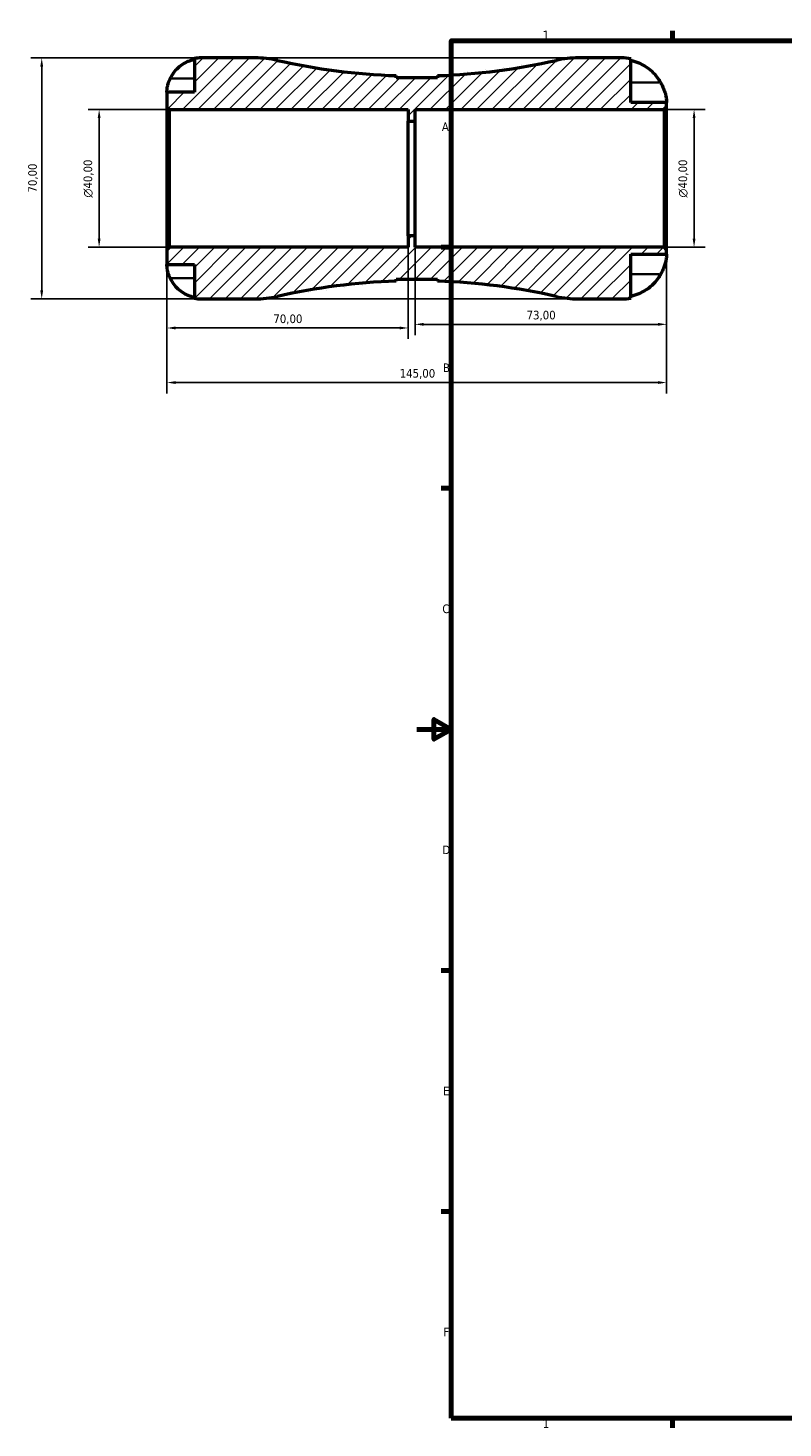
# Model space of a CAD drawing. Header units: millimetres. Extents: x -113 to 666, y 0 to 487.
# Tile 1 of 7: x -113 to 106, y 7 to 414. Entities that reach past the tile are written whole.
import ezdxf

# ---------------------------------------------------------------- set-up
doc = ezdxf.new("R2010")
doc.units = ezdxf.units.MM
for name, color, linetype, lineweight in [('Border (ISO)', 7, 'Continuous', 70), ('Dimension (ISO)', 7, 'Continuous', 25), ('Hatch (ISO)', 7, 'Continuous', 18), ('Visible (ISO)', 7, 'Continuous', 50), ('Visible Narrow (ISO)', 7, 'Continuous', 35)]:
    doc.layers.add(name, color=color, linetype=linetype, lineweight=lineweight)
doc.styles.add('Note Text (ISO)', font='tahoma.ttf')
doc.dimstyles.new('Default (ISO)', dxfattribs={"dimtxt": 2.5, "dimasz": 2.5, "dimexe": 3.175, "dimexo": 0, "dimgap": 0.762, "dimtad": 1, "dimrnd": 1e-08, "dimzin": 0, "dimtxsty": 'Note Text (ISO)', "dimcen": 0.09, "dimdle": 10, "dimclrd": 256, "dimclre": 256, "dimclrt": 232, "dimazin": 0, "dimtfac": 1.40208, "dimtmove": 0, "dimatfit": 3, "dimfxl": 1, "dimtolj": 1, "dimtzin": 0, "dimlwd": -1, "dimlwe": -1, "dimarcsym": 0})

# ---------------------------------------------------------------- blocks, each defined once
blk = doc.blocks.new('Borders Default Border')
at = {"layer": 'Border (ISO)'}
for p, q in [((74.25, 410), (74.25, 412.9)), ((10, 350), (7.1, 350)), ((10, 280), (7.1, 280)), ((10, 140), (7.1, 140)), ((10, 70), (7.1, 70)), ((74.25, 10), (74.25, 7.1))]:
    blk.add_line(p, q, dxfattribs=at)
at = {"layer": 'Border (ISO)', "flags": 128}
for points in [[(10, 10), (10, 410), (584, 410), (584, 10), (10, 10)], [(0, 210), (10, 210), (5, 212.89), (5, 207.11), (10, 210)]]:
    blk.add_lwpolyline(points, dxfattribs=at)
at = {"layer": 'Border (ISO)', "color": 232, "true_color": 0xca0064, "char_height": 2.5, "attachment_point": 7, "style": 'Note Text (ISO)'}
for s, insert in [('1', (36.56, 410.4)), ('A', (7.29, 383.75)), ('B', (7.59, 313.75)), ('C', (7.43, 243.71)), ('D', (7.43, 173.75)), ('E', (7.64, 103.75)), ('F', (7.7, 33.75)), ('1', (36.56, 7.1))]:
    blk.add_mtext(s, dxfattribs=dict(at, insert=insert))
blk = doc.blocks.new('*D7')
at = {"layer": 'Defpoints', "color": 0, "transparency": 16777216}
for p in [(-72.5, 349.3), (72.5, 349.3), (-72.5, 310.71)]:
    blk.add_point(p, dxfattribs=at)
at = {"layer": 'Dimension (ISO)', "transparency": 16777216}
for p, q in [((-72.5, 349.3), (-72.5, 307.54)), ((72.5, 349.3), (72.5, 307.54)), ((70, 310.71), (-70, 310.71))]:
    blk.add_line(p, q, dxfattribs=at)
for points in [[(-70, 311.13), (-70, 310.3), (-72.5, 310.71)], [(70, 311.13), (70, 310.3), (72.5, 310.71)]]:
    blk.add_solid(points, dxfattribs=at)
at = {"layer": 'Dimension (ISO)', "color": 232, "true_color": 0xca0064, "transparency": 16777216, "insert": (-4.95, 314.65), "char_height": 2.5, "attachment_point": 1, "style": 'Note Text (ISO)'}
blk.add_mtext('\\A1;145,00', dxfattribs=at)
blk = doc.blocks.new('*D8')
at = {"layer": 'Defpoints', "color": 0, "transparency": 16777216}
for p in [(-2.5, 353.33), (-72.5, 349.3), (-2.5, 326.56)]:
    blk.add_point(p, dxfattribs=at)
at = {"layer": 'Dimension (ISO)', "transparency": 16777216}
for p, q in [((-2.5, 353.33), (-2.5, 323.38)), ((-72.5, 349.3), (-72.5, 323.38)), ((-70, 326.56), (-5, 326.56))]:
    blk.add_line(p, q, dxfattribs=at)
for points in [[(-70, 326.98), (-70, 326.14), (-72.5, 326.56)], [(-5, 326.98), (-5, 326.14), (-2.5, 326.56)]]:
    blk.add_solid(points, dxfattribs=at)
at = {"layer": 'Dimension (ISO)', "color": 232, "true_color": 0xca0064, "transparency": 16777216, "insert": (-41.62, 330.49), "char_height": 2.5, "attachment_point": 1, "style": 'Note Text (ISO)'}
blk.add_mtext('\\A1;70,00', dxfattribs=at)
blk = doc.blocks.new('*D9')
at = {"layer": 'Defpoints', "color": 0, "transparency": 16777216}
for p in [(-0.5, 353.33), (72.5, 349.3), (72.5, 327.62)]:
    blk.add_point(p, dxfattribs=at)
at = {"layer": 'Dimension (ISO)', "transparency": 16777216}
for p, q in [((-0.5, 353.33), (-0.5, 324.45)), ((72.5, 349.3), (72.5, 324.45)), ((2, 327.62), (70, 327.62))]:
    blk.add_line(p, q, dxfattribs=at)
for points in [[(2, 328.04), (2, 327.2), (-0.5, 327.62)], [(70, 328.04), (70, 327.2), (72.5, 327.62)]]:
    blk.add_solid(points, dxfattribs=at)
at = {"layer": 'Dimension (ISO)', "color": 232, "true_color": 0xca0064, "transparency": 16777216, "insert": (31.88, 331.56), "char_height": 2.5, "attachment_point": 1, "style": 'Note Text (ISO)'}
blk.add_mtext('\\A1;73,00', dxfattribs=at)
blk = doc.blocks.new('*D10')
at = {"layer": 'Defpoints', "color": 0, "transparency": 16777216}
for p in [(71.8, 390), (80.49, 390), (71.8, 350)]:
    blk.add_point(p, dxfattribs=at)
at = {"layer": 'Dimension (ISO)', "transparency": 16777216}
for p, q in [((71.8, 390), (83.67, 390)), ((80.49, 352.5), (80.49, 387.5)), ((71.8, 350), (83.67, 350))]:
    blk.add_line(p, q, dxfattribs=at)
for points in [[(80.08, 387.5), (80.91, 387.5), (80.49, 390)], [(80.08, 352.5), (80.91, 352.5), (80.49, 350)]]:
    blk.add_solid(points, dxfattribs=at)
at = {"layer": 'Dimension (ISO)', "color": 232, "true_color": 0xca0064, "transparency": 16777216, "insert": (75.97, 364.44), "char_height": 2.5, "attachment_point": 1, "rotation": 90, "style": 'Note Text (ISO)'}
blk.add_mtext('\\A1;\\fAIGDT|b0|i0;\\H2.5000;\\ln\\fTahoma|b0|i0;\\H2.5000;40,00', dxfattribs=at)
blk = doc.blocks.new('*D11')
at = {"layer": 'Defpoints', "color": 0, "transparency": 16777216}
for p in [(-71.8, 390), (-92.18, 350), (-71.8, 350)]:
    blk.add_point(p, dxfattribs=at)
at = {"layer": 'Dimension (ISO)', "transparency": 16777216}
for p, q in [((-71.8, 390), (-95.35, 390)), ((-92.18, 387.5), (-92.18, 352.5)), ((-71.8, 350), (-95.35, 350))]:
    blk.add_line(p, q, dxfattribs=at)
for points in [[(-92.59, 387.5), (-91.76, 387.5), (-92.18, 390)], [(-92.59, 352.5), (-91.76, 352.5), (-92.18, 350)]]:
    blk.add_solid(points, dxfattribs=at)
at = {"layer": 'Dimension (ISO)', "color": 232, "true_color": 0xca0064, "transparency": 16777216, "insert": (-96.7, 364.44), "char_height": 2.5, "attachment_point": 1, "rotation": 90, "style": 'Note Text (ISO)'}
blk.add_mtext('\\A1;\\fAIGDT|b0|i0;\\H2.5000;\\ln\\fTahoma|b0|i0;\\H2.5000;40,00', dxfattribs=at)
blk = doc.blocks.new('*D12')
at = {"layer": 'Defpoints', "color": 0, "transparency": 16777216}
for p in [(46.87, 405), (-108.84, 335), (46.87, 335)]:
    blk.add_point(p, dxfattribs=at)
at = {"layer": 'Dimension (ISO)', "transparency": 16777216}
for p, q in [((46.87, 405), (-112.01, 405)), ((-108.84, 402.5), (-108.84, 337.5)), ((46.87, 335), (-112.01, 335))]:
    blk.add_line(p, q, dxfattribs=at)
for points in [[(-109.25, 402.5), (-108.42, 402.5), (-108.84, 405)], [(-109.25, 337.5), (-108.42, 337.5), (-108.84, 335)]]:
    blk.add_solid(points, dxfattribs=at)
at = {"layer": 'Dimension (ISO)', "color": 232, "true_color": 0xca0064, "transparency": 16777216, "insert": (-112.77, 365.88), "char_height": 2.5, "attachment_point": 1, "rotation": 90, "style": 'Note Text (ISO)'}
blk.add_mtext('\\A1;70,00', dxfattribs=at)

msp = doc.modelspace()

# ---------------------------------------------------------------- hatches: boundary and pattern name
at = {"layer": 'Hatch (ISO)'}
h = msp.add_hatch(dxfattribs=at)
h.set_pattern_fill('ANSI31', color=256, scale=25.4, style=0)
h.set_pattern_definition([(45, (0, 0), (-2.245064, 2.245064), [])])
edge = h.paths.add_edge_path()
edge.add_ellipse((-46.871, 364), major_axis=(0, -29), ratio=1, start_angle=0, end_angle=12.78248)
edge.add_ellipse((-0.001, 157.411), major_axis=(-40.453, 178.308), ratio=1, start_angle=349.09806, end_angle=360, ccw=False)
edge.add_line((-6.001, 340.152), (-6.001, 340.763))
edge.add_line((-6.001, 340.763), (5.999, 340.763))
edge.add_line((5.999, 340.763), (5.999, 340.152))
edge.add_ellipse((-0.001, 157.411), major_axis=(6, 182.741), ratio=1, start_angle=349.09806, end_angle=360, ccw=False)
edge.add_ellipse((46.868, 364), major_axis=(-6.416, -28.281), ratio=1, start_angle=0, end_angle=12.78248)
edge.add_line((46.868, 335), (59.499, 335))
edge.add_ellipse((59.499, 348), major_axis=(0, -13), ratio=1, start_angle=0, end_angle=11.53696)
edge.add_line((62.099, 335.263), (62.099, 348))
edge.add_line((62.099, 348), (72.499, 348))
edge.add_line((72.499, 348), (72.499, 349.3))
edge.add_line((72.499, 349.3), (71.799, 350))
edge.add_line((71.799, 350), (-0.501, 350))
edge.add_line((-0.501, 350), (-0.501, 353.333))
edge.add_line((-0.501, 353.333), (-2.501, 353.333))
edge.add_line((-2.501, 353.333), (-2.501, 350))
edge.add_line((-2.501, 350), (-71.801, 350))
edge.add_line((-71.801, 350), (-72.501, 349.3))
edge.add_line((-72.501, 349.3), (-72.501, 345))
edge.add_line((-72.501, 345), (-64.501, 345))
edge.add_line((-64.501, 345), (-64.501, 335.202))
edge.add_ellipse((-62.501, 345), major_axis=(-2, -9.798), ratio=1, start_angle=0, end_angle=11.53696)
edge.add_line((-62.501, 335), (-46.871, 335))
edge = h.paths.add_edge_path()
edge.add_line((5.999, 399.237), (-6.001, 399.237))
edge.add_line((-6.001, 399.237), (-6.001, 399.848))
edge.add_ellipse((-0.001, 582.589), major_axis=(-6, -182.741), ratio=1, start_angle=349.09806, end_angle=360, ccw=False)
edge.add_ellipse((-46.871, 376), major_axis=(6.416, 28.281), ratio=1, start_angle=0, end_angle=12.78248)
edge.add_line((-46.871, 405), (-62.501, 405))
edge.add_ellipse((-62.501, 395), major_axis=(0, 10), ratio=1, start_angle=0, end_angle=11.53696)
edge.add_line((-64.501, 404.798), (-64.501, 395))
edge.add_line((-64.501, 395), (-72.501, 395))
edge.add_line((-72.501, 395), (-72.501, 390.7))
edge.add_line((-72.501, 390.7), (-71.801, 390))
edge.add_line((-71.801, 390), (-2.501, 390))
edge.add_line((-2.501, 390), (-2.501, 386.667))
edge.add_line((-2.501, 386.667), (-0.501, 386.667))
edge.add_line((-0.501, 386.667), (-0.501, 390))
edge.add_line((-0.501, 390), (71.799, 390))
edge.add_line((71.799, 390), (72.499, 390.7))
edge.add_line((72.499, 390.7), (72.499, 392))
edge.add_line((72.499, 392), (62.099, 392))
edge.add_line((62.099, 392), (62.099, 404.737))
edge.add_ellipse((59.499, 392), major_axis=(2.6, 12.737), ratio=1, start_angle=0, end_angle=11.53696)
edge.add_line((59.499, 405), (46.868, 405))
edge.add_ellipse((46.868, 376), major_axis=(0, 29), ratio=1, start_angle=0, end_angle=12.78248)
edge.add_ellipse((-0.001, 582.589), major_axis=(40.453, -178.308), ratio=1, start_angle=349.09806, end_angle=360, ccw=False)
edge.add_line((5.999, 399.848), (5.999, 399.237))

# ---------------------------------------------------------------- linework, layer by layer
at = {"layer": 'Visible (ISO)'}
for p, q in [((-64.501, 404.798), (-64.501, 395)), ((-46.871, 405), (-62.501, 405)), ((59.499, 405), (46.868, 405)), ((62.099, 392), (62.099, 404.737)), ((-6.001, 399.237), (-6.001, 399.848)), ((5.999, 399.237), (-6.001, 399.237)), ((5.999, 399.848), (5.999, 399.237)), ((-64.501, 395), (-72.501, 395)), ((-72.501, 395), (-72.501, 390.7)), ((-72.501, 390.7), (-71.801, 390)), ((-72.501, 390.7), (-72.501, 349.3)), ((72.499, 392), (62.099, 392)), ((71.799, 390), (72.499, 390.7)), ((72.499, 390.7), (72.499, 392)), ((72.499, 349.3), (72.499, 390.7)), ((-71.801, 390), (-2.501, 390)), ((-71.801, 350), (-71.801, 390)), ((-2.501, 390), (-2.501, 386.667)), ((-2.501, 386.667), (-0.501, 386.667)), ((-2.501, 353.333), (-2.501, 386.667)), ((-0.501, 386.667), (-0.501, 390)), ((-0.501, 390), (71.799, 390)), ((-0.501, 353.333), (-0.501, 386.667)), ((71.799, 390), (71.799, 350)), ((-71.801, 350), (-72.501, 349.3)), ((-2.501, 350), (-71.801, 350)), ((-0.501, 353.333), (-2.501, 353.333)), ((-2.501, 353.333), (-2.501, 350)), ((-0.501, 350), (-0.501, 353.333)), ((71.799, 350), (-0.501, 350)), ((72.499, 349.3), (71.799, 350)), ((-72.501, 349.3), (-72.501, 345)), ((62.099, 335.263), (62.099, 348)), ((62.099, 348), (72.499, 348)), ((72.499, 348), (72.499, 349.3)), ((-72.501, 345), (-64.501, 345)), ((-64.501, 345), (-64.501, 335.202)), ((-6.001, 340.152), (-6.001, 340.763)), ((-6.001, 340.763), (5.999, 340.763)), ((5.999, 340.763), (5.999, 340.152)), ((-62.501, 335), (-46.871, 335)), ((46.868, 335), (59.499, 335))]:
    msp.add_line(p, q, dxfattribs=at)
for centre, radius, start, end in [((-62.501, 395), 10, 90, 101.53696), ((-46.871, 376), 29, 77.21752, 90), ((-0.001, 582.589), 182.839, 257.21752, 268.11946), ((-0.001, 582.589), 182.839, 271.88054, 282.78248), ((46.868, 376), 29, 90, 102.78248), ((59.499, 392), 13, 78.46304, 90), ((-0.001, 157.411), 182.839, 91.88054, 102.78248), ((-0.001, 157.411), 182.839, 77.21752, 88.11946), ((-62.501, 345), 10, 258.46304, 270), ((-46.871, 364), 29, 270, 282.78248), ((46.868, 364), 29, 257.21752, 270), ((59.499, 348), 13, 270, 281.53696)]:
    msp.add_arc(centre, radius, start, end, dxfattribs=at)
for points, knots in [([(-71.541, 399), (-71.336, 399.438), (-71.088, 399.883), (-70.432, 400.87), (-69.998, 401.394), (-69.124, 402.271), (-68.605, 402.706), (-67.486, 403.456), (-66.887, 403.772), (-65.764, 404.239), (-65.14, 404.436), (-64.501, 404.567)], [4.90264375, 4.90264375, 4.90264375, 4.90264375, 5.04224508, 5.04224508, 5.22854914, 5.22854914, 5.41380406, 5.41380406, 5.59905898, 5.59905898, 5.77859995, 5.77859995, 5.77859995, 5.77859995]), ([(62.099, 404.241), (62.923, 404.071), (63.728, 403.815), (65.181, 403.208), (65.96, 402.797), (67.411, 401.818), (68.085, 401.251), (69.223, 400.103), (69.791, 399.414), (70.458, 398.404), (70.625, 398.129), (70.781, 397.85)], [0.2466526, 0.2466526, 0.2466526, 0.2466526, 0.4782847, 0.4782847, 0.719161, 0.719161, 0.9600372, 0.9600372, 1.2041939, 1.2041939, 1.2929685, 1.2929685, 1.2929685, 1.2929685]), ([(-72.501, 395), (-72.501, 395), (-72.501, 395.043), (-72.498, 395.22), (-72.495, 395.362), (-72.463, 395.81), (-72.425, 396.154), (-72.295, 396.83), (-72.226, 397.123), (-72.069, 397.661), (-71.991, 397.899), (-71.811, 398.385), (-71.709, 398.633), (-71.579, 398.918), (-71.561, 398.959), (-71.541, 399)], [-2.77804136, -2.77804136, -2.77804136, -2.77804136, -2.67672151, -2.67672151, -2.56558131, -2.56558131, -2.40960112, -2.40960112, -2.30519389, -2.30519389, -2.22617552, -2.22617552, -2.14450488, -2.14450488, -2.1308178, -2.1308178, -2.1308178, -2.1308178]), ([(70.781, 397.85), (70.983, 397.49), (71.17, 397.124), (71.486, 396.439), (71.619, 396.122), (71.862, 395.478), (71.97, 395.154), (72.196, 394.383), (72.291, 393.959), (72.44, 393.105), (72.472, 392.719), (72.503, 392.153), (72.499, 392), (72.499, 392)], [-0.9517945, -0.9517945, -0.9517945, -0.9517945, -0.82810392, -0.82810392, -0.72197938, -0.72197938, -0.6093562, -0.6093562, -0.44362268, -0.44362268, -0.23160988, -0.23160988, 0, 0, 0, 0]), ([(72.499, 348), (72.499, 348), (72.501, 347.884), (72.481, 347.403), (72.455, 347.009), (72.31, 346.135), (72.22, 345.714), (71.987, 344.893), (71.861, 344.512), (71.545, 343.691), (71.352, 343.253), (71.023, 342.594), (70.905, 342.37), (70.781, 342.15)], [-4.24254033, -4.24254033, -4.24254033, -4.24254033, -4.04111847, -4.04111847, -3.81227225, -3.81227225, -3.64484802, -3.64484802, -3.51212432, -3.51212432, -3.36499213, -3.36499213, -3.28860194, -3.28860194, -3.28860194, -3.28860194]), ([(-71.541, 341), (-71.61, 341.147), (-71.676, 341.294), (-71.836, 341.68), (-71.926, 341.917), (-72.092, 342.408), (-72.165, 342.659), (-72.317, 343.257), (-72.379, 343.586), (-72.469, 344.221), (-72.487, 344.499), (-72.503, 344.895), (-72.501, 345), (-72.501, 345)], [-0.64008532, -0.64008532, -0.64008532, -0.64008532, -0.59222185, -0.59222185, -0.51595037, -0.51595037, -0.43235608, -0.43235608, -0.30863031, -0.30863031, -0.15844955, -0.15844955, 0, 0, 0, 0]), ([(70.781, 342.15), (70.625, 341.871), (70.458, 341.596), (69.791, 340.586), (69.223, 339.897), (68.085, 338.749), (67.411, 338.182), (65.96, 337.203), (65.181, 336.792), (63.728, 336.185), (62.923, 335.929), (62.099, 335.759)], [6.6261235, 6.6261235, 6.6261235, 6.6261235, 6.7148981, 6.7148981, 6.9590548, 6.9590548, 7.199931, 7.199931, 7.4408073, 7.4408073, 7.6724394, 7.6724394, 7.6724394, 7.6724394]), ([(-64.501, 335.433), (-65.14, 335.564), (-65.764, 335.761), (-66.887, 336.228), (-67.486, 336.544), (-68.605, 337.294), (-69.124, 337.729), (-69.998, 338.606), (-70.432, 339.13), (-71.088, 340.117), (-71.336, 340.562), (-71.541, 341)], [0.18972425, 0.18972425, 0.18972425, 0.18972425, 0.36926522, 0.36926522, 0.55452014, 0.55452014, 0.73977506, 0.73977506, 0.92607912, 0.92607912, 1.06568045, 1.06568045, 1.06568045, 1.06568045])]:
    msp.add_open_spline(points, degree=3, knots=knots, dxfattribs=at)
at = {"layer": 'Visible Narrow (ISO)'}
for p, q in [((-71.189, 399), (-64.853, 399)), ((70.347, 397.85), (62.533, 397.85)), ((70.347, 342.15), (62.533, 342.15)), ((-71.189, 341), (-64.853, 341))]:
    msp.add_line(p, q, dxfattribs=at)

# ---------------------------------------------------------------- block references
msp.add_blockref('Borders Default Border', (0, 0))

# ---------------------------------------------------------------- dimensions: what is measured, and where the dimension line sits
at = {"layer": 'Dimension (ISO)'}
for base, p1, p2, angle, picture, middle in [((-108.838, 335), (46.868, 405), (46.868, 335), 90, '*D12', (-108.838, 370)), ((72.499, 327.621), (-0.501, 353.333), (72.499, 349.3), 180, '*D9', (35.999, 327.621)), ((-72.501, 310.713), (72.499, 349.3), (-72.501, 349.3), 180, '*D7', (-0.001, 310.713))]:
    dim = msp.add_linear_dim(base=base, p1=p1, p2=p2, angle=angle, dimstyle='Default (ISO)', override={"dimdec": 2, "dimtp": 0, "dimtm": 0, "dimtdec": 2, "dimtofl": 0, "dimatfit": 1}, dxfattribs=at)
    dim.commit()
    dim.dimension.update_dxf_attribs({"geometry": picture, "text_midpoint": middle, "dimtype": 160})
for base, p1, p2, picture, middle in [((-92.178, 350), (-71.801, 390), (-71.801, 350), '*D11', (-92.178, 370)), ((80.494, 390), (71.799, 350), (71.799, 390), '*D10', (80.494, 370))]:
    dim = msp.add_linear_dim(base=base, p1=p1, p2=p2, angle=90, text='\\fAIGDT|b0|i0;\\H2.5000;\\ln\\fTahoma|b0|i0;\\H2.5000;<>', dimstyle='Default (ISO)', override={"dimdec": 2, "dimtp": 0, "dimtm": 0, "dimtdec": 2, "dimtofl": 0, "dimatfit": 1}, dxfattribs=at)
    dim.commit()
    dim.dimension.update_dxf_attribs({"geometry": picture, "text_midpoint": middle, "dimtype": 160})
dim = msp.add_linear_dim(base=(-2.501, 326.56), p1=(-72.501, 349.3), p2=(-2.501, 353.333), dimstyle='Default (ISO)', override={"dimdec": 2, "dimtp": 0, "dimtm": 0, "dimtdec": 2, "dimtofl": 0, "dimatfit": 1}, dxfattribs=at)
dim.commit()
dim.dimension.update_dxf_attribs({"geometry": '*D8', "text_midpoint": (-37.501, 326.56), "dimtype": 160})

doc.saveas('drawing.dxf')
